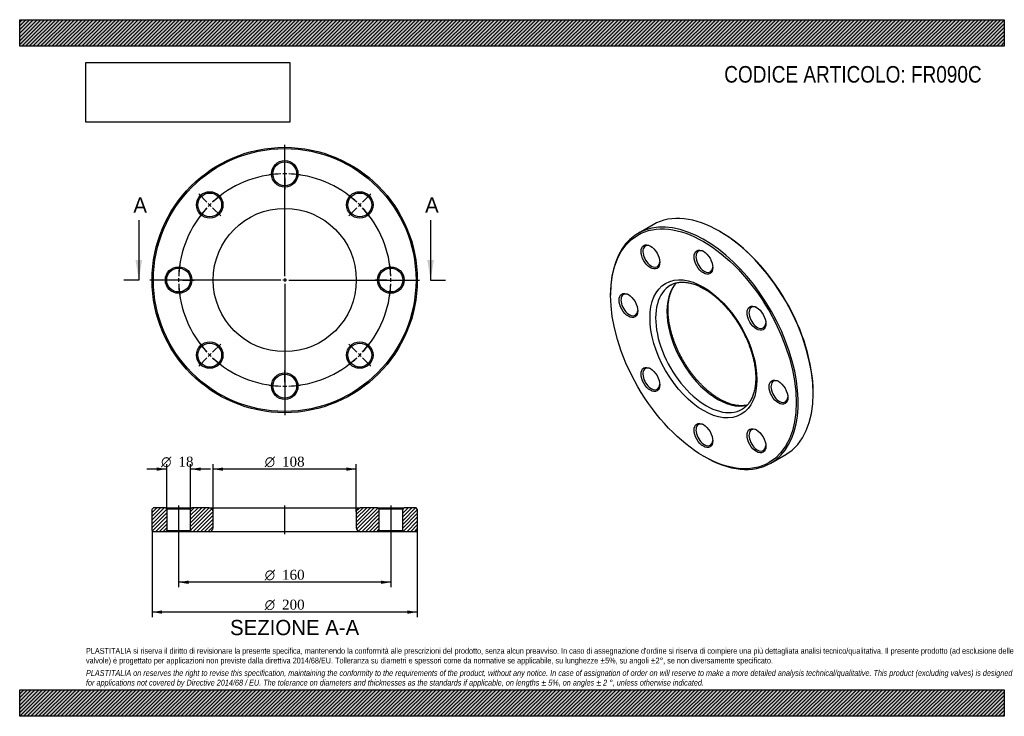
# Model space of a CAD drawing. Header units: millimetres. Extents: x 0 to 742, y 0 to 525.
import ezdxf
from ezdxf.enums import TextEntityAlignment as Align
from ezdxf.lldxf.tags import DXFTag

# ---------------------------------------------------------------- set-up
doc = ezdxf.new("R2010")
doc.units = ezdxf.units.MM
doc.header["$LTSCALE"] = 2.5
for name, color, linetype in [('Default', 7, 'Continuous'), ('DV2_Default', 7, 'Continuous'), ('DV3_Default', 7, 'Continuous'), ('FR090C', 7, 'Continuous')]:
    doc.layers.add(name, color=color, linetype=linetype)
doc.styles.add('SEACAD_Solid_Edge_ANSI', font='seans.ttf')
doc.styles.add('SEACAD_Solid_Edge_ANSI1_Symbols', font='semeca1.ttf')
doc.styles.add('SEACAD_Times_New_Roman', font='times.ttf')
tags = doc.linetypes.add('CENTER2', pattern=[28.575, 19.05, -3.175, 3.175, -3.175]).pattern_tags.tags
tags[10:11] = [DXFTag(74, 4), DXFTag(75, 0), DXFTag(340, '0'), DXFTag(46, 0.0), DXFTag(50, 0.0), DXFTag(44, 0.0), DXFTag(45, 0.0)]
tags[8:9] = [DXFTag(74, 4), DXFTag(75, 0), DXFTag(340, '0'), DXFTag(46, 0.0), DXFTag(50, 0.0), DXFTag(44, 0.0), DXFTag(45, 0.0)]
tags[6:7] = [DXFTag(74, 4), DXFTag(75, 0), DXFTag(340, '0'), DXFTag(46, 0.0), DXFTag(50, 0.0), DXFTag(44, 0.0), DXFTag(45, 0.0)]
tags[4:5] = [DXFTag(74, 4), DXFTag(75, 0), DXFTag(340, '0'), DXFTag(46, 0.0), DXFTag(50, 0.0), DXFTag(44, 0.0), DXFTag(45, 0.0)]
tags = doc.linetypes.add('HIDDEN2', pattern=[4.7625, 3.175, -1.5875]).pattern_tags.tags
tags[6:7] = [DXFTag(74, 4), DXFTag(75, 0), DXFTag(340, '0'), DXFTag(46, 0.0), DXFTag(50, 0.0), DXFTag(44, 0.0), DXFTag(45, 0.0)]
tags[4:5] = [DXFTag(74, 4), DXFTag(75, 0), DXFTag(340, '0'), DXFTag(46, 0.0), DXFTag(50, 0.0), DXFTag(44, 0.0), DXFTag(45, 0.0)]
picture_1 = doc.add_image_def('image1.jpg', size_in_pixel=(4302, 1260))

# ---------------------------------------------------------------- blocks, each defined once
blk = doc.blocks.new('SE')
at = {"layer": 'FR090C', "color": 7, "linetype": 'Continuous'}
for p, q in [((477.64, 370.49), (466.33, 363.96)), ((528.35, 365.13), (527.64, 365.54)), ((445.62, 318.18), (445.62, 317.37)), ((598.35, 243.07), (598.35, 243.88)), ((515.62, 196.12), (516.33, 195.71)), ((566.33, 190.76), (577.64, 197.29))]:
    blk.add_line(p, q, dxfattribs=at)
for centre, major_axis, start_param, end_param in [((527.64, 283.89), (-50, 86.6), 3.141593, 6.283185), ((516.33, 277.36), (50, -86.6), 0, 3.926991), ((528.35, 284.3), (49.5, -85.74), 0.785398, 2.356194), ((476.33, 346.64), (-4.5, 7.79), 0, 3.872873), ((476.33, 346.64), (-4.5, 7.79), 5.551905, 6.283185), ((516.33, 342.68), (-4.5, 7.79), 0, 3.872873), ((516.33, 342.68), (-4.5, 7.79), 5.551905, 6.283185), ((526.23, 283.07), (27, -46.77), 3.300716, 6.122029), ((517.74, 278.17), (-27, 46.77), 0, 3.141593), ((517.74, 278.17), (-27, 46.77), 6.280582, 6.283185), ((459.76, 310.02), (-4.5, 7.79), 0, 3.872873), ((459.76, 310.02), (-4.5, 7.79), 5.551905, 6.283185), ((556.33, 300.45), (-4.5, 7.79), 0, 3.872873), ((556.33, 300.45), (-4.5, 7.79), 5.551905, 6.283185), ((476.33, 254.26), (-4.5, 7.79), 0, 3.872873), ((476.33, 254.26), (-4.5, 7.79), 5.551905, 6.283185), ((572.9, 244.7), (-4.5, 7.79), 0, 3.872873), ((572.9, 244.7), (-4.5, 7.79), 5.551905, 6.283185), ((517.74, 278.17), (-27, 46.77), 3.141593, 3.14318), ((516.33, 212.04), (-4.5, 7.79), 0, 3.872873), ((516.33, 212.04), (-4.5, 7.79), 5.551905, 6.283185), ((556.33, 208.08), (-4.5, 7.79), 0, 3.872873), ((556.33, 208.08), (-4.5, 7.79), 5.551905, 6.283185), ((516.33, 277.36), (50, -86.6), 5.497787, 6.283185)]:
    blk.add_ellipse(centre, major_axis=major_axis, ratio=0.57735, start_param=start_param, end_param=end_param, dxfattribs=at)
for centre, major_axis in [((515.62, 276.95), (-49.5, 85.74)), ((475.62, 346.23), (5, -8.66)), ((515.62, 342.27), (5, -8.66)), ((515.62, 276.95), (28.5, -49.36)), ((459.05, 309.61), (5, -8.66)), ((555.62, 300.04), (5, -8.66)), ((475.62, 253.86), (5, -8.66)), ((572.19, 244.29), (5, -8.66)), ((515.62, 211.63), (5, -8.66)), ((555.62, 207.67), (5, -8.66))]:
    blk.add_ellipse(centre, major_axis=major_axis, ratio=0.57735, dxfattribs=at)
for points, knots in [([(527.73, 239.13), (527.38, 239.34), (526.52, 239.84), (524.95, 240.84), (523.14, 242.08), (521.32, 243.44), (519.52, 244.88), (517.73, 246.42), (515.96, 248.05), (514.21, 249.76), (512.49, 251.55), (510.8, 253.42), (509.15, 255.36), (507.54, 257.36), (505.98, 259.43), (504.46, 261.56), (503, 263.74), (501.59, 265.96), (500.25, 268.23), (498.96, 270.54), (497.74, 272.87), (496.6, 275.23), (495.52, 277.61), (494.52, 280), (493.59, 282.4), (492.74, 284.8), (491.98, 287.19), (491.3, 289.58), (490.7, 291.95), (490.18, 294.29), (489.76, 296.61), (489.41, 298.89), (489.16, 301.13), (488.99, 303.33), (488.91, 305.47), (488.92, 307.56), (489.02, 309.59), (489.19, 311.56), (489.46, 313.45), (489.8, 315.27), (490.23, 317), (490.73, 318.66), (491.31, 320.23), (491.97, 321.72), (492.7, 323.11), (493.51, 324.41), (494.39, 325.62), (495.02, 326.37), (495.35, 326.73), (495.36, 326.73)], [0, 0, 0, 0, 0.0106015, 0.0308372, 0.0510847, 0.0713439, 0.0916161, 0.1119021, 0.1322018, 0.1525148, 0.1728403, 0.1931775, 0.2135252, 0.233882, 0.2542467, 0.2746179, 0.2949941, 0.3153739, 0.3357559, 0.3561386, 0.3765203, 0.3968992, 0.4172739, 0.437643, 0.4580049, 0.4783582, 0.4987015, 0.5190334, 0.5393526, 0.559658, 0.5799486, 0.6002236, 0.6204825, 0.6407256, 0.6609534, 0.6811675, 0.7013706, 0.7215668, 0.7417613, 0.7619601, 0.7821733, 0.802414, 0.8226993, 0.8430497, 0.8634901, 0.8840484, 0.9047543, 0.9256356, 0.9258767, 0.9258767, 0.9258767, 0.9258767]), ([(490.81, 324.96), (491.02, 325.09), (491.58, 325.42), (492.69, 325.91), (494.04, 326.41), (495.47, 326.78), (496.94, 327.04), (498.46, 327.19), (500.02, 327.23), (501.63, 327.15), (503.27, 326.96), (504.94, 326.65), (506.64, 326.24), (508.38, 325.72), (510.14, 325.09), (511.91, 324.35), (513.71, 323.5), (515.52, 322.54), (517.34, 321.48), (519.16, 320.32), (520.97, 319.06), (522.79, 317.7), (524.59, 316.25), (526.38, 314.7), (528.15, 313.07), (529.89, 311.35), (531.61, 309.56), (533.3, 307.68), (534.94, 305.74), (536.55, 303.73), (538.11, 301.65), (539.62, 299.52), (541.08, 297.34), (542.48, 295.11), (543.83, 292.84), (545.1, 290.53), (546.32, 288.19), (547.46, 285.83), (548.53, 283.45), (549.53, 281.06), (550.45, 278.66), (551.29, 276.26), (552.05, 273.87), (552.72, 271.48), (553.31, 269.12), (553.82, 266.78), (554.24, 264.46), (554.58, 262.18), (554.82, 259.94), (554.98, 257.75), (555.06, 255.61), (555.04, 253.52), (554.94, 251.5), (554.76, 249.54), (554.49, 247.66), (554.14, 245.84), (553.71, 244.11), (553.19, 242.46), (552.61, 240.9), (551.94, 239.42), (551.2, 238.03), (550.39, 236.74), (549.51, 235.53), (548.55, 234.43), (547.52, 233.41), (546.43, 232.51), (545.48, 231.84), (544.95, 231.54), (544.77, 231.44)], [0, 0, 0, 0, 0.007504, 0.023803, 0.04006, 0.056218, 0.07224, 0.088113, 0.10384, 0.119437, 0.134926, 0.15033, 0.165669, 0.18096, 0.19622, 0.21146, 0.22669, 0.241916, 0.257142, 0.272373, 0.287611, 0.302857, 0.318114, 0.33338, 0.348658, 0.363945, 0.379241, 0.394546, 0.409859, 0.425179, 0.440505, 0.455835, 0.471169, 0.486506, 0.501845, 0.517183, 0.532521, 0.547857, 0.563189, 0.578518, 0.59384, 0.609156, 0.624465, 0.639765, 0.655055, 0.670335, 0.685603, 0.70086, 0.716105, 0.731337, 0.746559, 0.76177, 0.776973, 0.792171, 0.807368, 0.822569, 0.837782, 0.853016, 0.868285, 0.883604, 0.898992, 0.914471, 0.930063, 0.945788, 0.961661, 0.977685, 0.993845, 1, 1, 1, 1]), ([(548.62, 234.51), (548.53, 234.5), (547.97, 234.37), (546.91, 234.19), (545.39, 234.05), (543.82, 234.03), (542.21, 234.11), (540.57, 234.31), (538.9, 234.62), (537.19, 235.04), (535.45, 235.58), (533.69, 236.22), (531.91, 236.97), (530.13, 237.82), (528.69, 238.58), (527.94, 239.01), (527.73, 239.13)], [0.2223657, 0.2223657, 0.2223657, 0.2223657, 0.2332521, 0.2976977, 0.3615391, 0.4247987, 0.4875435, 0.5498603, 0.6118389, 0.6735622, 0.7351022, 0.7965182, 0.8578575, 0.919157, 0.9804442, 1, 1, 1, 1])]:
    blk.add_open_spline(points, degree=3, knots=knots, dxfattribs=at)
blk = doc.blocks.new('SE1')
at = {"layer": 'Default', "color": 7, "linetype": 'CENTER2'}
for start, end in [(92.14859, 132.85141), (47.14859, 87.85141), (137.14859, 177.85141), (2.14859, 42.85141), (182.14859, 222.85141), (317.14859, 357.85141), (227.14859, 267.85141), (272.14859, 312.85141)]:
    blk.add_arc((199.86, 328.82), 80, start, end, dxfattribs=at)
at = {"layer": 'DV2_Default', "color": 7, "linetype": 'CENTER2'}
for p, q in [((199.86, 331.82), (199.86, 430.57)), ((199.86, 411.82), (199.86, 420.57)), ((141.17, 387.51), (134.98, 393.7)), ((258.55, 387.51), (264.74, 393.7)), ((196.86, 328.82), (98.11, 328.82)), ((116.86, 328.82), (108.11, 328.82)), ((201.36, 328.82), (198.36, 328.82)), ((199.86, 330.32), (199.86, 327.32)), ((202.86, 328.82), (301.61, 328.82)), ((282.86, 328.82), (290.61, 328.82)), ((282.86, 328.82), (291.61, 328.82)), ((199.86, 325.82), (199.86, 227.07)), ((141.17, 270.13), (134.98, 263.94)), ((258.55, 270.13), (264.74, 263.94)), ((199.86, 245.82), (199.86, 237.07))]:
    blk.add_line(p, q, dxfattribs=at)
at = {"layer": 'DV2_Default', "color": 7, "linetype": 'HIDDEN2'}
for p, q in [((199.86, 407.32), (199.86, 410.32)), ((199.86, 405.82), (199.86, 397.07)), ((144.35, 384.33), (142.23, 386.45)), ((255.37, 384.33), (257.49, 386.45)), ((145.41, 383.27), (151.6, 377.08)), ((254.31, 383.27), (248.12, 377.08)), ((121.36, 328.82), (118.36, 328.82)), ((122.86, 328.82), (131.61, 328.82)), ((276.86, 328.82), (268.11, 328.82)), ((276.86, 328.82), (269.11, 328.82)), ((278.36, 328.82), (281.36, 328.82)), ((278.36, 328.82), (281.36, 328.82)), ((145.41, 274.37), (151.6, 280.56)), ((254.31, 274.37), (248.12, 280.56)), ((144.35, 273.31), (142.23, 271.19)), ((255.37, 273.31), (257.49, 271.19)), ((199.86, 251.82), (199.86, 260.57)), ((199.86, 250.32), (199.86, 247.32))]:
    blk.add_line(p, q, dxfattribs=at)
at = {"layer": 'DV2_Default', "color": 7, "linetype": 'CENTER2'}
for start, end in [(92.14859, 98.41532), (88.9257, 91.0743), (81.58468, 87.85141), (133.9257, 136.0743), (126.58468, 132.85141), (47.14859, 53.41532), (43.9257, 46.0743), (137.14859, 143.41532), (36.58468, 42.85141), (171.58468, 177.85141), (2.14859, 8.41532), (2.14859, 7.69912), (178.9257, 181.0743), (358.9257, 1.0743), (358.9257, 1.0743), (182.14859, 188.41532), (351.58468, 357.85141), (352.30088, 357.85141), (216.58468, 222.85141), (317.14859, 323.41532), (223.9257, 226.0743), (227.14859, 233.41532), (306.58468, 312.85141), (313.9257, 316.0743), (261.58468, 267.85141), (268.9257, 271.0743), (272.14859, 278.41532)]:
    blk.add_arc((199.86, 328.82), 80, start, end, dxfattribs=at)
at = {"layer": 'FR090C', "color": 7, "linetype": 'Continuous'}
for centre, radius in [((199.86, 328.82), 100), ((199.86, 328.82), 99), ((199.86, 408.82), 10), ((199.86, 408.82), 9), ((143.29, 385.39), 10), ((143.29, 385.39), 9), ((256.43, 385.39), 10), ((256.43, 385.39), 9), ((199.86, 328.82), 54), ((119.86, 328.82), 10), ((119.86, 328.82), 9), ((279.86, 328.82), 10), ((279.86, 328.82), 9), ((143.29, 272.25), 10), ((256.43, 272.25), 10), ((143.29, 272.25), 9), ((256.43, 272.25), 9), ((199.86, 248.82), 10), ((199.86, 248.82), 9)]:
    blk.add_circle(centre, radius, dxfattribs=at)
blk = doc.blocks.new('SE3')
at = {"color": 7, "linetype": 'Continuous', "style": 'SEACAD_Solid_Edge_ANSI'}
blk.add_text('A', height=11.5, dxfattribs=at).set_placement((85.72, 391.07), align=Align.TOP_LEFT)
blk = doc.blocks.new('SE4')
at = {"color": 7, "linetype": 'Continuous', "style": 'SEACAD_Solid_Edge_ANSI'}
blk.add_text('A', height=11.5, dxfattribs=at).set_placement((305.72, 391.07), align=Align.TOP_LEFT)
blk = doc.blocks.new('SEANNOT_GROUP')
at = {"linetype": 'Continuous'}
blk.add_hatch(color=7, dxfattribs=at).paths.add_polyline_path([(87.36, 343.82), (89.86, 328.82), (92.36, 343.82)])
at = {"color": 7, "linetype": 'Continuous'}
blk.add_lwpolyline([(89.86, 373.82), (89.86, 328.82)], dxfattribs=at)
blk = doc.blocks.new('SEANNOT_GROUP1')
at = {"linetype": 'Continuous'}
blk.add_hatch(color=7, dxfattribs=at).paths.add_polyline_path([(307.36, 343.82), (309.86, 328.82), (312.36, 343.82)])
at = {"color": 7, "linetype": 'Continuous'}
blk.add_lwpolyline([(309.86, 373.82), (309.86, 328.82)], dxfattribs=at)
blk = doc.blocks.new('SE2')
at = {"layer": 'Default', "color": 7, "linetype": 'CENTER2'}
for p, q in [((89.86, 328.82), (78.61, 328.82)), ((309.86, 328.82), (321.11, 328.82))]:
    blk.add_line(p, q, dxfattribs=at)
at = {"layer": 'Default'}
for name in ['SE3', 'SE4', 'SEANNOT_GROUP', 'SEANNOT_GROUP1']:
    blk.add_blockref(name, (0, 0), dxfattribs=at)
blk = doc.blocks.new('SE5')
at = {"layer": 'FR090C', "linetype": 'Continuous'}
h = blk.add_hatch(dxfattribs=at)
h.set_pattern_fill('LINE', scale=0.62992, angle=45, style=0)
h.paths.add_polyline_path([(109.86, 157.11), (100.86, 157.11), (99.86, 156.11), (99.86, 140.11), (100.86, 139.11), (109.86, 139.11), (110.86, 140.11), (110.86, 156.11)])
h = blk.add_hatch(dxfattribs=at)
h.set_pattern_fill('LINE', scale=0.62992, angle=45, style=0)
edge = h.paths.add_edge_path()
edge.add_line((129.86, 139.11), (142.86, 139.11))
edge.add_arc((142.86, 142.11), 3, 270, 360)
edge.add_line((145.86, 142.11), (145.86, 154.11))
edge.add_arc((142.86, 154.11), 3, 0, 90)
edge.add_line((142.86, 157.11), (129.86, 157.11))
edge.add_line((129.86, 157.11), (128.86, 156.11))
edge.add_line((128.86, 156.11), (128.86, 140.11))
edge.add_line((128.86, 140.11), (129.86, 139.11))
h = blk.add_hatch(dxfattribs=at)
h.set_pattern_fill('LINE', scale=0.62992, angle=45, style=0)
edge = h.paths.add_edge_path()
edge.add_line((270.86, 140.11), (270.86, 156.11))
edge.add_line((270.86, 156.11), (269.86, 157.11))
edge.add_line((269.86, 157.11), (256.86, 157.11))
edge.add_arc((256.86, 154.11), 3, 90, 180)
edge.add_line((253.86, 154.11), (253.86, 142.11))
edge.add_arc((256.86, 142.11), 3, 180, 270)
edge.add_line((256.86, 139.11), (269.86, 139.11))
edge.add_line((269.86, 139.11), (270.86, 140.11))
h = blk.add_hatch(dxfattribs=at)
h.set_pattern_fill('LINE', scale=0.62992, angle=45, style=0)
h.paths.add_polyline_path([(288.86, 156.11), (288.86, 140.11), (289.86, 139.11), (298.86, 139.11), (299.86, 140.11), (299.86, 156.11), (298.86, 157.11), (289.86, 157.11)])
at = {"layer": 'DV3_Default', "color": 7, "linetype": 'CENTER2'}
for p, q in [((119.86, 158.86), (119.86, 137.36)), ((199.86, 137.36), (199.86, 158.86)), ((279.86, 158.86), (279.86, 137.36))]:
    blk.add_line(p, q, dxfattribs=at)
at = {"layer": 'FR090C', "color": 7, "linetype": 'Continuous'}
for p, q in [((100.86, 157.11), (99.86, 156.11)), ((99.86, 140.11), (99.86, 156.11)), ((109.86, 157.11), (100.86, 157.11)), ((109.86, 157.11), (129.86, 157.11)), ((109.86, 157.11), (110.86, 156.11)), ((128.86, 156.11), (110.86, 156.11)), ((110.86, 156.11), (110.86, 140.11)), ((128.86, 156.11), (129.86, 157.11)), ((128.86, 140.11), (128.86, 156.11)), ((142.86, 157.11), (129.86, 157.11)), ((142.86, 157.11), (256.86, 157.11)), ((269.86, 157.11), (256.86, 157.11)), ((269.86, 157.11), (289.86, 157.11)), ((269.86, 157.11), (270.86, 156.11)), ((288.86, 156.11), (270.86, 156.11)), ((270.86, 156.11), (270.86, 140.11)), ((288.86, 156.11), (289.86, 157.11)), ((288.86, 140.11), (288.86, 156.11)), ((298.86, 157.11), (289.86, 157.11)), ((299.86, 156.11), (298.86, 157.11)), ((299.86, 156.11), (299.86, 140.11)), ((145.86, 142.11), (145.86, 154.11)), ((253.86, 154.11), (253.86, 142.11)), ((99.86, 140.11), (100.86, 139.11)), ((109.86, 139.11), (100.86, 139.11)), ((110.86, 140.11), (109.86, 139.11)), ((129.86, 139.11), (109.86, 139.11)), ((110.86, 140.11), (128.86, 140.11)), ((129.86, 139.11), (128.86, 140.11)), ((142.86, 139.11), (129.86, 139.11)), ((256.86, 139.11), (142.86, 139.11)), ((269.86, 139.11), (256.86, 139.11)), ((270.86, 140.11), (269.86, 139.11)), ((289.86, 139.11), (269.86, 139.11)), ((270.86, 140.11), (288.86, 140.11)), ((289.86, 139.11), (288.86, 140.11)), ((298.86, 139.11), (289.86, 139.11)), ((298.86, 139.11), (299.86, 140.11))]:
    blk.add_line(p, q, dxfattribs=at)
for centre, start, end in [((142.86, 154.11), 0, 90), ((256.86, 154.11), 90, 180), ((142.86, 142.11), 270, 0), ((256.86, 142.11), 180, 270)]:
    blk.add_arc(centre, 3, start, end, dxfattribs=at)
blk = doc.blocks.new('GDimGGroup')
at = {"layer": 'Default', "linetype": 'Continuous'}
for points in [[(153.36, 187.53), (145.86, 186.28), (153.36, 185.03)], [(246.36, 187.53), (246.36, 185.03), (253.86, 186.28)]]:
    blk.add_hatch(color=7, dxfattribs=at).paths.add_polyline_path(points)
at = {"layer": 'Default', "color": 7, "linetype": 'Continuous'}
for p, q in [((145.86, 154.11), (145.86, 190.03)), ((253.86, 186.28), (145.86, 186.28)), ((253.86, 154.11), (253.86, 190.03))]:
    blk.add_line(p, q, dxfattribs=at)
for s, style, p in [('O', 'SEACAD_Solid_Edge_ANSI1_Symbols', (184.8, 195.66)), ('108', 'SEACAD_Times_New_Roman', (197.86, 195.66))]:
    blk.add_text(s, height=7.5, dxfattribs=dict(at, style=style)).set_placement(p, align=Align.TOP_LEFT)
blk = doc.blocks.new('GDimGGroup1')
at = {"layer": 'Default', "linetype": 'Continuous'}
for points in [[(107.36, 77.28), (107.36, 79.78), (99.86, 78.53)], [(292.36, 77.28), (299.86, 78.53), (292.36, 79.78)]]:
    blk.add_hatch(color=7, dxfattribs=at).paths.add_polyline_path(points)
at = {"layer": 'Default', "color": 7, "linetype": 'Continuous'}
for p, q in [((99.86, 140.11), (99.86, 74.78)), ((299.86, 140.11), (299.86, 74.78)), ((299.86, 78.53), (99.86, 78.53))]:
    blk.add_line(p, q, dxfattribs=at)
for s, style, p in [('O', 'SEACAD_Solid_Edge_ANSI1_Symbols', (184.8, 87.91)), ('200', 'SEACAD_Times_New_Roman', (197.86, 87.91))]:
    blk.add_text(s, height=7.5, dxfattribs=dict(at, style=style)).set_placement(p, align=Align.TOP_LEFT)
blk = doc.blocks.new('GDimGGroup2')
at = {"layer": 'Default', "linetype": 'Continuous'}
for points in [[(103.36, 187.54), (103.36, 185.04), (110.86, 186.29)], [(136.36, 187.54), (128.86, 186.29), (136.36, 185.04)]]:
    blk.add_hatch(color=7, dxfattribs=at).paths.add_polyline_path(points)
at = {"layer": 'Default', "color": 7, "linetype": 'Continuous'}
for p, q in [((110.86, 186.29), (95.86, 186.29)), ((110.86, 156.11), (110.86, 190.04)), ((128.86, 156.11), (128.86, 190.04)), ((143.86, 186.29), (128.86, 186.29))]:
    blk.add_line(p, q, dxfattribs=at)
for s, style, p in [('O', 'SEACAD_Solid_Edge_ANSI1_Symbols', (106.66, 195.66)), ('18', 'SEACAD_Times_New_Roman', (119.71, 195.66))]:
    blk.add_text(s, height=7.5, dxfattribs=dict(at, style=style)).set_placement(p, align=Align.TOP_LEFT)
blk = doc.blocks.new('GDimGGroup3')
at = {"layer": 'Default', "linetype": 'Continuous'}
for points in [[(127.36, 99.78), (127.36, 102.28), (119.86, 101.03)], [(272.36, 99.78), (279.86, 101.03), (272.36, 102.28)]]:
    blk.add_hatch(color=7, dxfattribs=at).paths.add_polyline_path(points)
at = {"layer": 'Default', "color": 7, "linetype": 'Continuous'}
for p, q in [((119.86, 139.11), (119.86, 97.28)), ((279.86, 139.11), (279.86, 97.28)), ((279.86, 101.03), (119.86, 101.03))]:
    blk.add_line(p, q, dxfattribs=at)
for s, style, p in [('O', 'SEACAD_Solid_Edge_ANSI1_Symbols', (184.8, 110.41)), ('160', 'SEACAD_Times_New_Roman', (197.86, 110.41))]:
    blk.add_text(s, height=7.5, dxfattribs=dict(at, style=style)).set_placement(p, align=Align.TOP_LEFT)

msp = doc.modelspace()

# ---------------------------------------------------------------- hatches: boundary and pattern name
at = {"layer": 'Default', "linetype": 'Continuous'}
h = msp.add_hatch(dxfattribs=at)
h.set_pattern_fill('LINE', scale=0.62992, angle=45, style=0)
h.paths.add_polyline_path([(742.5, 505), (742.5, 525), (0, 525), (0, 505)])
for points in [[(742.5, 505), (742.5, 525), (0, 525), (0, 505)], [(742.5, 0), (742.5, 20), (0, 20), (0, 0)]]:
    msp.add_hatch(color=7, dxfattribs=at).paths.add_polyline_path(points)
h = msp.add_hatch(dxfattribs=at)
h.set_pattern_fill('LINE', scale=0.62992, angle=45, style=0)
h.paths.add_polyline_path([(742.5, 0), (742.5, 20), (0, 20), (0, 0)])

# ---------------------------------------------------------------- linework, layer by layer
at = {"layer": 'Default', "color": 7, "linetype": 'Continuous'}
for p, q in [((0, 525), (742.5, 525)), ((0, 505), (0, 525)), ((742.5, 525), (742.5, 505)), ((742.5, 505), (0, 505)), ((0, 20), (742.5, 20)), ((0, 0), (0, 20)), ((742.5, 20), (742.5, 0)), ((742.5, 0), (0, 0))]:
    msp.add_line(p, q, dxfattribs=at)

# ---------------------------------------------------------------- block references
at = {"layer": 'Default'}
for name in ['SE1', 'SE2', 'SE', 'GDimGGroup2', 'GDimGGroup', 'SE5', 'GDimGGroup1', 'GDimGGroup3']:
    msp.add_blockref(name, (0, 0), dxfattribs=at)

# ---------------------------------------------------------------- texts
at = {"layer": 'Default', "color": 7, "linetype": 'Continuous', "style": 'SEACAD_Solid_Edge_ANSI'}
msp.add_text('SEZIONE A-A', height=11.5, dxfattribs=at).set_placement((158.62, 72.65), align=Align.TOP_LEFT)
at = {"layer": 'Default', "attachment_point": 1}
for s, insert, char_height, width in [('{\\fArial Narrow|b0||i0||c0|p34;\\C7;\\H12.5;\\W1.;CODICE ARTICOLO: FR090C}', (531.3, 490.08), 12.5, 198.249), ("{\\fArial Narrow|b0||i0||c0|p34;\\C7;\\H4.375;\\W1.;PLASTITALIA si riserva il diritto di revisionare la presente specifica, mantenendo la conformità alle prescrizioni del prodotto, senza alcun preavviso. In caso di assegnazione d'ordine si riserva di compiere una più dettagliata analisi tecnico/qualitativa. Il presente prodotto (ad esclusione delle \\P}{\\fArial Narrow|b0||i0||c0|p34;\\C7;\\H4.375;\\W1.;valvole) è progettato per applicazioni non previste dalla direttiva 2014/68/EU. Tolleranza su diametri e spessori come da normative se applicabile, su lunghezze ±5%, su angoli ±2°, se non diversamente specificato.\\P}{\\fArial Narrow|b0||i0||c0|p34;\\C7;\\H1.25;\\W1.;   \\P}{\\fArial Narrow|b0||i1||c0|p34;\\C7;\\H4.375;\\W1.;PLASTITALIA on reserves the right to revise this specification, maintaining the conformity to the requirements of the product, without any notice. In case of assignation of order on will reserve to make a more detailed analysis technical/qualitative. This product (excluding valves) is designed \\P}{\\fArial Narrow|b0||i1||c0|p34;\\C7;\\H4.375;\\W1.;for applications not covered by Directive 2014/68 / EU. The tolerance on diameters and thicknesses as the standards if applicable, on lengths ± 5%, on angles ± 2 °, unless otherwise indicated.\\P}", (50, 51.51), 4.375, 642.5)]:
    msp.add_mtext(s, dxfattribs=dict(at, insert=insert, char_height=char_height, width=width))

# ---------------------------------------------------------------- pictures from other files: only their frames are drawn
image = msp.add_image(picture_1, insert=(50, 447.76), size_in_units=(153.64, 45))
image.dxf.flags = 7

doc.saveas('drawing.dxf')
